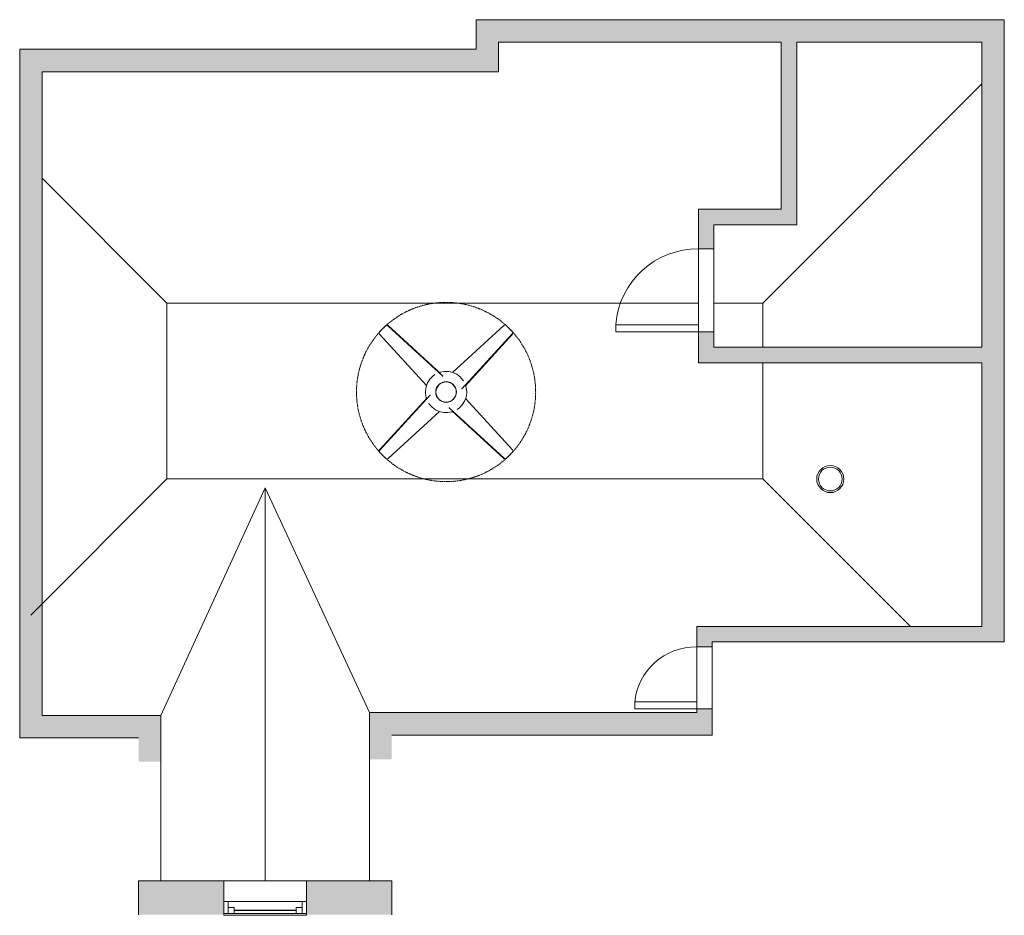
# Model space of a CAD drawing. Header units: inches. Extents: x -209 to 76, y -52 to 207.
import ezdxf

# ---------------------------------------------------------------- set-up
doc = ezdxf.new("R2010")
doc.units = ezdxf.units.IN
doc.header["$MEASUREMENT"] = 0
doc.linetypes.add('Dash', pattern=[0.23622, 0.11811, -0.11811])
for name, color, linetype, lineweight in [('A-CLNG', 13, 'Continuous', 9), ('A-DETL', 90, 'Continuous', 9), ('A-DETL-THIN', 151, 'Continuous', 9), ('A-DOOR', 31, 'Continuous', 9), ('A-GENM-HDLN', 13, 'Dash', 9), ('A-GLAZ', 151, 'Continuous', 9), ('A-WALL', 90, 'Continuous', 9), ('A-WALL-PATT', 111, 'Continuous', 9), ('E-LITE-EQPM', 33, 'Continuous', 9)]:
    doc.layers.add(name, color=color, linetype=linetype, lineweight=lineweight)

# ---------------------------------------------------------------- blocks, each defined once
blk = doc.blocks.new('Planitar - Single Door_Flush Panel - 2_-0_ x 6_-8_-3090507-109 - Attic')
at = {"layer": 'A-DOOR', "lineweight": 18}
for p, q in [((9.99, -2.25), (9.99, -26.25)), ((12, -2.25), (9.99, -2.25)), ((12, -2.25), (12, -26.25)), ((12, -26.25), (9.99, -26.25))]:
    blk.add_line(p, q, dxfattribs=at)
at = {"layer": 'A-DOOR'}
blk.add_arc((11.77, -2.55), 23.77, 179.2767, 265.5217, dxfattribs=at)
blk = doc.blocks.new('Planitar - Single Door_Flush Panel - 1_-6_ x 6_-8_-3113684-109 - Attic')
at = {"layer": 'A-DOOR', "lineweight": 18}
for p, q in [((6.99, -2.25), (6.99, -20.25)), ((9, -2.25), (6.99, -2.25)), ((9, -2.25), (9, -20.25)), ((9, -20.25), (6.99, -20.25))]:
    blk.add_line(p, q, dxfattribs=at)
at = {"layer": 'A-DOOR'}
blk.add_arc((8.77, -2.55), 17.77, 179.0326, 264.7975, dxfattribs=at)
blk = doc.blocks.new('Planitar-Double-Hung-Single - 48_ x 42_-3118670-109 - Attic')
at = {"layer": 'A-GLAZ', "lineweight": 18}
for p, q in [((-12, 5), (-12, -5)), ((-12, 4.5), (-9, 4.5)), ((-10.75, 4.5), (-10.75, 1)), ((-9, 4.5), (-9, 2.75)), ((-1.1875, 4.5), (1.1875, 4.5)), ((9, 4.5), (12, 4.5)), ((9, 4.5), (9, 2.75)), ((10.75, 4.5), (10.75, 1)), ((12, -5), (12, 5)), ((-12, 1), (-10.75, 1)), ((-10.75, 2.75), (-9, 2.75)), ((10.75, 2.75), (9, 2.75)), ((10.75, 1), (12, 1))]:
    blk.add_line(p, q, dxfattribs=at)
at = {"layer": 'A-GLAZ'}
for p, q in [((12, 5), (-12, 5)), ((-9, 4.5), (-1.1875, 4.5)), ((1.1875, 4.5), (9, 4.5)), ((10.75, 1), (-10.75, 1)), ((-12, -5), (12, -5))]:
    blk.add_line(p, q, dxfattribs=at)
at = {"layer": 'A-GLAZ', "lineweight": 25}
blk.add_line((-9, 3.625), (9, 3.625), dxfattribs=at)
blk = doc.blocks.new('Ceiling Fan - 4_-3286816-109 - Attic')
at = {"layer": 'A-GENM-HDLN'}
blk.add_circle((0, 0), 26, dxfattribs=at)
at = {"layer": 'E-LITE-EQPM'}
for p, q in [((-19.21, 17.55), (-19.3, 17.47)), ((-17.47, 19.3), (-19.21, 17.55)), ((-1.89, 5.66), (-16.79, 19.31)), ((16.87, 19.22), (0.91, 4.6)), ((1.63, 5.43), (16.79, 19.31)), ((17.55, 19.21), (17.47, 19.3)), ((19.3, 17.47), (17.55, 19.21)), ((-5.5, 1.72), (-19.31, 16.79)), ((-19.22, 16.87), (-4.6, 0.91)), ((5.67, 1.9), (19.31, 16.79)), ((0.91, 4.6), (1.02, 4.48)), ((-4.6, 0.91), (-4.53, 0.98)), ((-5.67, -1.9), (-19.31, -16.79)), ((4.6, -0.91), (4.49, -1.02)), ((19.22, -16.87), (4.6, -0.91)), ((5.5, -1.72), (19.31, -16.79)), ((-16.87, -19.22), (-0.91, -4.6)), ((-1.6, -5.39), (-16.79, -19.31)), ((-0.91, -4.6), (-1.02, -4.48)), ((1.89, -5.66), (16.79, -19.31)), ((-19.3, -17.47), (-17.55, -19.21)), ((-17.55, -19.21), (-17.47, -19.3)), ((17.47, -19.3), (19.21, -17.55)), ((19.21, -17.55), (19.3, -17.47))]:
    blk.add_line(p, q, dxfattribs=at)
at = {"layer": 'E-LITE-EQPM', "flags": 128}
for points in [[(-5.03, 3.22), (-4.89, 3.48), (-4.07, 4.4), (-3.09, 5.15), (-1.97, 5.67), (-0.77, 5.95), (0.47, 5.98), (1.68, 5.76), (1.94, 5.65)], [(3.22, 5.03), (3.85, 4.6), (4.71, 3.72), (5.37, 2.68), (5.8, 1.52), (5.99, 0.3), (6, 0)], [(-6, 0), (-5.87, 1.23), (-5.65, 1.94)], [(-3.22, -5.03), (-3.85, -4.6), (-4.71, -3.72), (-5.37, -2.68), (-5.8, -1.52), (-5.99, -0.3), (-6, 0)], [(6, 0), (5.87, -1.23), (5.65, -1.94)], [(5.03, -3.22), (4.89, -3.48), (4.07, -4.4), (3.09, -5.15), (1.97, -5.67), (0.77, -5.95), (-0.47, -5.98), (-1.68, -5.76), (-1.94, -5.65)]]:
    blk.add_lwpolyline(points, dxfattribs=at)
at = {"layer": 'E-LITE-EQPM'}
for radius, start, end in [(3, 0, 180), (2.94, 0, 180), (3, 180, 0), (2.94, 180, 0)]:
    blk.add_arc((0, 0), radius, start, end, dxfattribs=at)
for centre, major_axis, start_param, end_param in [((-18.95, 17.12), (-0.354, 0.354), 0, 1.525591), ((-18.86, 17.2), (-0.354, 0.354), 0, 1.525591), ((-17.12, 18.95), (-0.354, 0.354), 4.757594, 6.283185), ((17.12, 18.95), (0.354, 0.354), 0, 1.525591), ((17.2, 18.86), (0.354, 0.354), 0, 1.525591), ((18.95, 17.12), (0.354, 0.354), 4.757594, 6.283185), ((-18.95, -17.12), (0.354, 0.354), 1.616002, 3.141593), ((18.86, -17.2), (-0.354, 0.354), 3.141593, 4.667184), ((18.95, -17.12), (-0.354, 0.354), 3.141593, 4.667184), ((-17.2, -18.86), (0.354, 0.354), 3.141593, 4.667184), ((-17.12, -18.95), (0.354, 0.354), 3.141593, 4.667184), ((17.12, -18.95), (-0.354, 0.354), 1.616002, 3.141593)]:
    blk.add_ellipse(centre, major_axis=major_axis, ratio=0.970296, start_param=start_param, end_param=end_param, dxfattribs=at)
blk = doc.blocks.new('Recessed Pot Light - 8_ 2-3450209-109 - Attic')
at = {"layer": 'E-LITE-EQPM'}
for start, end in [(360, 180), (180, 360)]:
    blk.add_arc((0, 0), 3.94, start, end, dxfattribs=at)

msp = doc.modelspace()

# ---------------------------------------------------------------- hatches: boundary and pattern name
at = {"layer": 'A-WALL-PATT'}
for points in [[(-76.8, 192.31), (-70.3, 192.31), (-70.3, 207.4), (-76.8, 207.4), (-76.8, 198.81)], [(69.95, 200.9), (69.95, 207.4), (-70.3, 207.4), (-70.3, 200.9), (16.2, 200.9)], [(76.45, 26.9), (76.45, 207.4), (69.95, 207.4), (69.95, 26.9)], [(13.93, 147.9), (16.2, 147.9), (16.2, 200.9), (11.7, 200.9), (11.7, 147.9)], [(-202.8, 5.56), (-202.8, 198.81), (-209.3, 198.81), (-209.3, 5.56)], [(-76.8, 192.31), (-76.8, 198.81), (-202.8, 198.81), (-202.8, 192.31), (-126.7, 192.31)], [(11.7, 147.9), (11.7, 152.4), (-12.3, 152.4), (-12.3, 147.9), (-7.8, 147.9)], [(69.95, 107.9), (69.95, 112.4), (-7.8, 112.4), (-7.8, 107.9), (13.93, 107.9)], [(69.95, 26.9), (69.95, 31.4), (-8.3, 31.4), (-8.3, 26.9), (13.93, 26.9)], [(-101.3, -7.17), (-101.3, 6.4), (-107.8, 6.4), (-107.8, -7.17)], [(-8.3, -0.1), (-8.3, 6.4), (-101.3, 6.4), (-101.3, -0.1), (-56.39, -0.1)], [(-174.8, -0.94), (-174.8, 5.56), (-209.3, 5.56), (-209.3, -0.94)], [(-174.8, -7.86), (-168.3, -7.86), (-168.3, 5.56), (-174.8, 5.56), (-174.8, -0.94)]]:
    msp.add_hatch(color=9, dxfattribs=at).paths.add_polyline_path(points, flags=0)
h = msp.add_hatch(color=9, dxfattribs=at)
h.paths.add_polyline_path([(-7.8, 107.9), (-7.8, 116.9), (-12.3, 116.9), (-12.3, 107.9)], flags=0)
h.paths.add_polyline_path([(-7.8, 140.9), (-7.8, 147.9), (-12.3, 147.9), (-12.3, 140.9)], flags=0)
h = msp.add_hatch(color=9, dxfattribs=at)
h.paths.add_polyline_path([(-8.3, 6.4), (-8.3, 7.48), (-12.8, 7.48), (-12.8, 6.4)], flags=0)
h.paths.add_polyline_path([(-8.3, 25.48), (-8.3, 31.4), (-12.8, 31.4), (-12.8, 25.48)], flags=0)
h = msp.add_hatch(color=9, dxfattribs=at)
h.paths.add_polyline_path([(-101.3, -52.25), (-101.3, -42.4), (-126.05, -42.4), (-126.05, -52.25)], flags=0)
h.paths.add_polyline_path([(-150.05, -52.25), (-150.05, -42.4), (-174.8, -42.4), (-174.8, -52.25)], flags=0)

# ---------------------------------------------------------------- linework, layer by layer
at = {"layer": 'A-CLNG'}
for p, q in [((-168.3, -42.4), (-168.3, -7.86)), ((-107.8, -7.17), (-107.8, -42.4))]:
    msp.add_line(p, q, dxfattribs=at)
for start, end in [(360, 180), (180, 0)]:
    msp.add_arc((25.95, 74.15), 3.44, start, end, dxfattribs=at)
at = {"layer": 'A-DETL'}
for p, q in [((-166.55, 125.19), (-12.3, 125.19)), ((-166.55, 74.19), (-166.55, 125.19)), ((6.39, 74.19), (6.39, 107.9)), ((6.39, 74.19), (-166.55, 74.19))]:
    msp.add_line(p, q, dxfattribs=at)
at = {"layer": 'A-DETL-THIN'}
for p, q in [((6.39, 125.19), (69.95, 188.75)), ((-166.55, 125.19), (-202.8, 161.44)), ((-7.8, 125.19), (6.39, 125.19)), ((6.39, 125.19), (6.39, 112.4)), ((-166.55, 74.19), (-206.05, 34.69)), ((-138.05, 71.6), (-168.3, 5.56)), ((-138.05, -42.4), (-138.05, 71.6)), ((-138.05, 71.6), (-107.8, 6.4)), ((6.39, 74.19), (49.19, 31.4))]:
    msp.add_line(p, q, dxfattribs=at)
at = {"layer": 'A-WALL'}
for p, q in [((-76.8, 207.4), (76.45, 207.4)), ((-76.8, 198.81), (-76.8, 207.4)), ((76.45, 207.4), (76.45, 26.9)), ((11.7, 200.9), (-70.3, 200.9)), ((-70.3, 200.9), (-70.3, 192.31)), ((11.7, 152.4), (11.7, 200.9)), ((69.95, 200.9), (16.2, 200.9)), ((16.2, 200.9), (16.2, 147.9)), ((69.95, 112.4), (69.95, 200.9)), ((-209.3, -0.94), (-209.3, 198.81)), ((-209.3, 198.81), (-76.8, 198.81)), ((-202.8, 192.31), (-202.8, 5.56)), ((-70.3, 192.31), (-202.8, 192.31)), ((-12.3, 152.4), (11.7, 152.4)), ((-12.3, 152.4), (-12.3, 107.9)), ((16.2, 147.9), (-7.8, 147.9)), ((-7.8, 112.4), (-7.8, 147.9)), ((-12.3, 140.9), (-7.8, 140.9)), ((-12.3, 116.9), (-7.8, 116.9)), ((-7.8, 112.4), (69.95, 112.4)), ((69.95, 107.9), (-12.3, 107.9)), ((69.95, 31.4), (69.95, 107.9)), ((-12.8, 31.4), (-12.8, 6.4)), ((-12.8, 31.4), (69.95, 31.4)), ((-8.3, -0.1), (-8.3, 26.9)), ((76.45, 26.9), (-8.3, 26.9)), ((-8.3, 25.48), (-12.8, 25.48)), ((-107.8, -7.17), (-107.8, 6.4)), ((-107.8, 6.4), (-12.8, 6.4)), ((-8.3, 7.48), (-12.8, 7.48)), ((-202.8, 5.56), (-168.3, 5.56)), ((-168.3, 5.56), (-168.3, -7.86)), ((-174.8, -0.94), (-209.3, -0.94)), ((-8.3, -0.1), (-101.3, -0.1)), ((-150.05, -42.4), (-174.8, -42.4)), ((-174.8, -42.4), (-174.8, -52.25)), ((-126.05, -42.4), (-101.3, -42.4)), ((-101.3, -42.4), (-101.3, -52.25))]:
    msp.add_line(p, q, dxfattribs=at)

# ---------------------------------------------------------------- block references
at = {"layer": 'A-DOOR', "rotation": 269.9999999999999}
for name, p in [('Planitar - Single Door_Flush Panel - 2_-0_ x 6_-8_-3090507-109 - Attic', (-10.05, 128.9)), ('Planitar - Single Door_Flush Panel - 1_-6_ x 6_-8_-3113684-109 - Attic', (-10.55, 16.48))]:
    msp.add_blockref(name, p, dxfattribs=at)
at = {"layer": 'A-GLAZ', "rotation": 180}
msp.add_blockref('Planitar-Double-Hung-Single - 48_ x 42_-3118670-109 - Attic', (-138.05, -47.4), dxfattribs=at)
at = {"layer": 'E-LITE-EQPM', "extrusion": (0, 0, -1), "rotation": 180}
msp.add_blockref('Ceiling Fan - 4_-3286816-109 - Attic', (85.55, 99.4), dxfattribs=at)
at = {"layer": 'E-LITE-EQPM'}
msp.add_blockref('Recessed Pot Light - 8_ 2-3450209-109 - Attic', (25.95, 74.15), dxfattribs=at)

doc.saveas('drawing.dxf')
